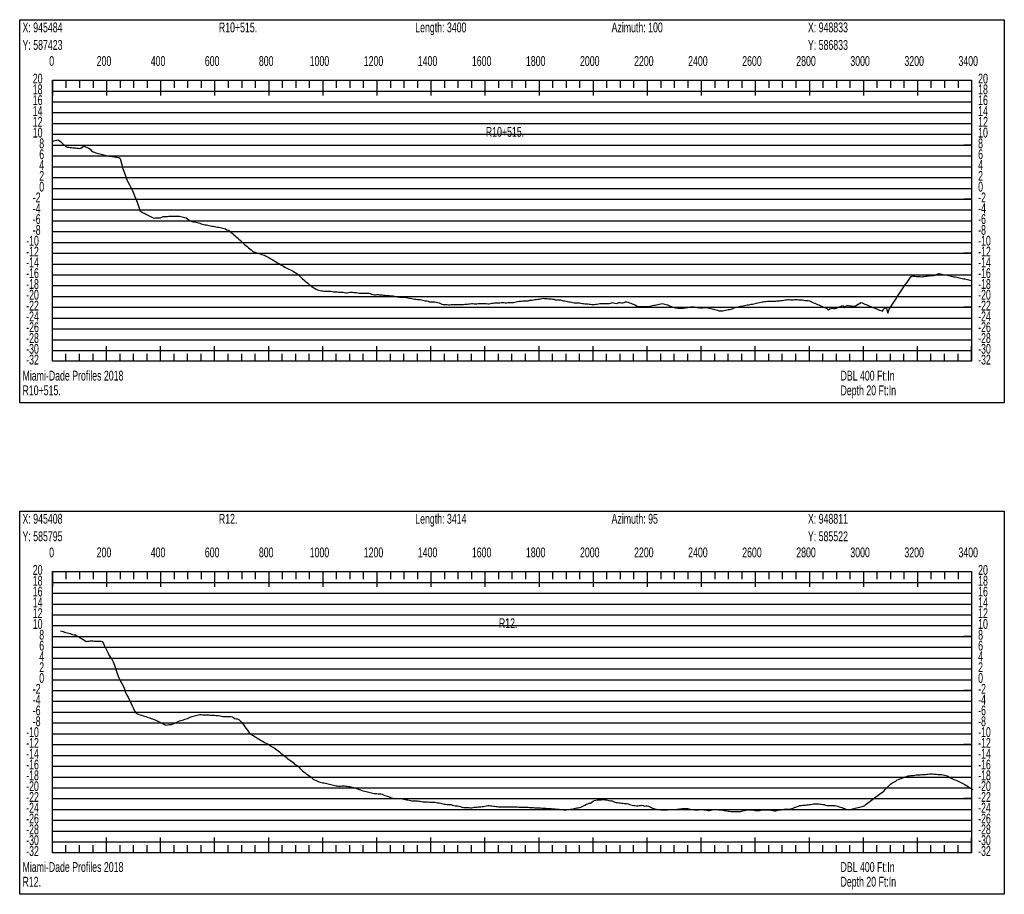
# Model space of a CAD drawing. Header units: feet. Extents: x 1 to 30, y -268 to -1.
# Tile 88 of 94: x 21 to 30, y -27 to -19. Entities that reach past the tile are written whole.
import ezdxf

# ---------------------------------------------------------------- set-up
doc = ezdxf.new("R2010")
doc.units = ezdxf.units.FT
doc.header["$MEASUREMENT"] = 0
doc.layers.add('LABELS', color=7, linetype='Continuous')
doc.layers.add('XSECTION', color=7, linetype='Continuous')

msp = doc.modelspace()

# ---------------------------------------------------------------- linework, layer by layer
at = {"layer": 'XSECTION', "color": 0, "linetype": 'Continuous'}
for points in [[(21.212, -19.18), (30.318, -19.18), (30.318, -22.725), (21.212, -22.725), (21.212, -19.18)], [(21.515, -19.74), (30.015, -19.74), (30.015, -22.34), (21.515, -22.34), (21.515, -19.74)], [(21.515, -19.74), (21.515, -19.881)], [(21.515, -19.74), (21.515, -19.881)], [(21.515, -19.74), (21.515, -19.81)], [(21.515, -19.74), (21.515, -19.81)], [(21.64, -19.74), (21.64, -19.81)], [(21.765, -19.74), (21.765, -19.81)], [(21.89, -19.74), (21.89, -19.81)], [(22.015, -19.74), (22.015, -19.881)], [(22.015, -19.74), (22.015, -19.81)], [(22.14, -19.74), (22.14, -19.81)], [(22.265, -19.74), (22.265, -19.81)], [(22.39, -19.74), (22.39, -19.81)], [(22.515, -19.74), (22.515, -19.881)], [(22.515, -19.74), (22.515, -19.81)], [(22.64, -19.74), (22.64, -19.81)], [(22.765, -19.74), (22.765, -19.81)], [(22.89, -19.74), (22.89, -19.81)], [(23.015, -19.74), (23.015, -19.881)], [(23.015, -19.74), (23.015, -19.81)], [(23.14, -19.74), (23.14, -19.81)], [(23.265, -19.74), (23.265, -19.81)], [(23.39, -19.74), (23.39, -19.81)], [(23.515, -19.74), (23.515, -19.881)], [(23.515, -19.74), (23.515, -19.81)], [(23.64, -19.74), (23.64, -19.81)], [(23.765, -19.74), (23.765, -19.81)], [(23.89, -19.74), (23.89, -19.81)], [(24.015, -19.74), (24.015, -19.881)], [(24.015, -19.74), (24.015, -19.81)], [(24.14, -19.74), (24.14, -19.81)], [(24.265, -19.74), (24.265, -19.81)], [(24.39, -19.74), (24.39, -19.81)], [(24.515, -19.74), (24.515, -19.881)], [(24.515, -19.74), (24.515, -19.81)], [(24.64, -19.74), (24.64, -19.81)], [(24.765, -19.74), (24.765, -19.81)], [(24.89, -19.74), (24.89, -19.81)], [(25.015, -19.74), (25.015, -19.881)], [(25.015, -19.74), (25.015, -19.81)], [(25.14, -19.74), (25.14, -19.81)], [(25.265, -19.74), (25.265, -19.81)], [(25.39, -19.74), (25.39, -19.81)], [(25.515, -19.74), (25.515, -19.881)], [(25.515, -19.74), (25.515, -19.81)], [(25.64, -19.74), (25.64, -19.81)], [(25.765, -19.74), (25.765, -19.81)], [(25.89, -19.74), (25.89, -19.81)], [(26.015, -19.74), (26.015, -19.881)], [(26.015, -19.74), (26.015, -19.81)], [(26.14, -19.74), (26.14, -19.81)], [(26.265, -19.74), (26.265, -19.81)], [(26.39, -19.74), (26.39, -19.81)], [(26.515, -19.74), (26.515, -19.881)], [(26.515, -19.74), (26.515, -19.81)], [(26.64, -19.74), (26.64, -19.81)], [(26.765, -19.74), (26.765, -19.81)], [(26.89, -19.74), (26.89, -19.81)], [(27.015, -19.74), (27.015, -19.881)], [(27.015, -19.74), (27.015, -19.81)], [(27.14, -19.74), (27.14, -19.81)], [(27.265, -19.74), (27.265, -19.81)], [(27.39, -19.74), (27.39, -19.81)], [(27.515, -19.74), (27.515, -19.881)], [(27.515, -19.74), (27.515, -19.81)], [(27.64, -19.74), (27.64, -19.81)], [(27.765, -19.74), (27.765, -19.81)], [(27.89, -19.74), (27.89, -19.81)], [(28.015, -19.74), (28.015, -19.881)], [(28.015, -19.74), (28.015, -19.81)], [(28.14, -19.74), (28.14, -19.81)], [(28.265, -19.74), (28.265, -19.81)], [(28.39, -19.74), (28.39, -19.81)], [(28.515, -19.74), (28.515, -19.881)], [(28.515, -19.74), (28.515, -19.81)], [(28.64, -19.74), (28.64, -19.81)], [(28.765, -19.74), (28.765, -19.81)], [(28.89, -19.74), (28.89, -19.81)], [(29.015, -19.74), (29.015, -19.881)], [(29.015, -19.74), (29.015, -19.81)], [(29.14, -19.74), (29.14, -19.81)], [(29.265, -19.74), (29.265, -19.81)], [(29.39, -19.74), (29.39, -19.81)], [(29.515, -19.74), (29.515, -19.881)], [(29.515, -19.74), (29.515, -19.81)], [(29.64, -19.74), (29.64, -19.81)], [(29.765, -19.74), (29.765, -19.81)], [(29.89, -19.74), (29.89, -19.81)], [(30.015, -19.74), (30.015, -19.881)], [(30.015, -19.74), (30.015, -19.81)], [(21.515, -20.34), (21.585, -20.34)], [(30.015, -20.34), (29.945, -20.34)], [(21.515, -20.84), (21.585, -20.84)], [(30.015, -20.84), (29.945, -20.84)], [(21.515, -21.34), (21.585, -21.34)], [(30.015, -21.34), (29.945, -21.34)], [(21.515, -21.84), (21.585, -21.84)], [(30.015, -21.84), (29.945, -21.84)], [(21.515, -22.34), (21.515, -22.199)], [(21.515, -22.34), (21.515, -22.199)], [(22.015, -22.34), (22.015, -22.199)], [(22.515, -22.34), (22.515, -22.199)], [(23.015, -22.34), (23.015, -22.199)], [(23.515, -22.34), (23.515, -22.199)], [(24.015, -22.34), (24.015, -22.199)], [(24.515, -22.34), (24.515, -22.199)], [(25.015, -22.34), (25.015, -22.199)], [(25.515, -22.34), (25.515, -22.199)], [(26.015, -22.34), (26.015, -22.199)], [(26.515, -22.34), (26.515, -22.199)], [(27.015, -22.34), (27.015, -22.199)], [(27.515, -22.34), (27.515, -22.199)], [(28.015, -22.34), (28.015, -22.199)], [(28.515, -22.34), (28.515, -22.199)], [(29.015, -22.34), (29.015, -22.199)], [(29.515, -22.34), (29.515, -22.199)], [(30.015, -22.34), (30.015, -22.199)], [(21.515, -22.34), (21.515, -22.27)], [(21.515, -22.34), (21.515, -22.27)], [(21.64, -22.34), (21.64, -22.27)], [(21.765, -22.34), (21.765, -22.27)], [(21.89, -22.34), (21.89, -22.27)], [(22.015, -22.34), (22.015, -22.27)], [(22.14, -22.34), (22.14, -22.27)], [(22.265, -22.34), (22.265, -22.27)], [(22.39, -22.34), (22.39, -22.27)], [(22.515, -22.34), (22.515, -22.27)], [(22.64, -22.34), (22.64, -22.27)], [(22.765, -22.34), (22.765, -22.27)], [(22.89, -22.34), (22.89, -22.27)], [(23.015, -22.34), (23.015, -22.27)], [(23.14, -22.34), (23.14, -22.27)], [(23.265, -22.34), (23.265, -22.27)], [(23.39, -22.34), (23.39, -22.27)], [(23.515, -22.34), (23.515, -22.27)], [(23.64, -22.34), (23.64, -22.27)], [(23.765, -22.34), (23.765, -22.27)], [(23.89, -22.34), (23.89, -22.27)], [(24.015, -22.34), (24.015, -22.27)], [(24.14, -22.34), (24.14, -22.27)], [(24.265, -22.34), (24.265, -22.27)], [(24.39, -22.34), (24.39, -22.27)], [(24.515, -22.34), (24.515, -22.27)], [(24.64, -22.34), (24.64, -22.27)], [(24.765, -22.34), (24.765, -22.27)], [(24.89, -22.34), (24.89, -22.27)], [(25.015, -22.34), (25.015, -22.27)], [(25.14, -22.34), (25.14, -22.27)], [(25.265, -22.34), (25.265, -22.27)], [(25.39, -22.34), (25.39, -22.27)], [(25.515, -22.34), (25.515, -22.27)], [(25.64, -22.34), (25.64, -22.27)], [(25.765, -22.34), (25.765, -22.27)], [(25.89, -22.34), (25.89, -22.27)], [(26.015, -22.34), (26.015, -22.27)], [(26.14, -22.34), (26.14, -22.27)], [(26.265, -22.34), (26.265, -22.27)], [(26.39, -22.34), (26.39, -22.27)], [(26.515, -22.34), (26.515, -22.27)], [(26.64, -22.34), (26.64, -22.27)], [(26.765, -22.34), (26.765, -22.27)], [(26.89, -22.34), (26.89, -22.27)], [(27.015, -22.34), (27.015, -22.27)], [(27.14, -22.34), (27.14, -22.27)], [(27.265, -22.34), (27.265, -22.27)], [(27.39, -22.34), (27.39, -22.27)], [(27.515, -22.34), (27.515, -22.27)], [(27.64, -22.34), (27.64, -22.27)], [(27.765, -22.34), (27.765, -22.27)], [(27.89, -22.34), (27.89, -22.27)], [(28.015, -22.34), (28.015, -22.27)], [(28.14, -22.34), (28.14, -22.27)], [(28.265, -22.34), (28.265, -22.27)], [(28.39, -22.34), (28.39, -22.27)], [(28.515, -22.34), (28.515, -22.27)], [(28.64, -22.34), (28.64, -22.27)], [(28.765, -22.34), (28.765, -22.27)], [(28.89, -22.34), (28.89, -22.27)], [(29.015, -22.34), (29.015, -22.27)], [(29.14, -22.34), (29.14, -22.27)], [(29.265, -22.34), (29.265, -22.27)], [(29.39, -22.34), (29.39, -22.27)], [(29.515, -22.34), (29.515, -22.27)], [(29.64, -22.34), (29.64, -22.27)], [(29.765, -22.34), (29.765, -22.27)], [(29.89, -22.34), (29.89, -22.27)], [(30.015, -22.34), (30.015, -22.27)], [(21.212, -23.725), (30.318, -23.725), (30.318, -27.27), (21.212, -27.27), (21.212, -23.725)], [(21.515, -24.285), (30.015, -24.285), (30.015, -26.885), (21.515, -26.885), (21.515, -24.285)], [(21.515, -24.285), (21.515, -24.426)], [(21.515, -24.285), (21.515, -24.426)], [(21.515, -24.285), (21.515, -24.355)], [(21.515, -24.285), (21.515, -24.355)], [(21.64, -24.285), (21.64, -24.355)], [(21.765, -24.285), (21.765, -24.355)], [(21.89, -24.285), (21.89, -24.355)], [(22.015, -24.285), (22.015, -24.426)], [(22.015, -24.285), (22.015, -24.355)], [(22.14, -24.285), (22.14, -24.355)], [(22.265, -24.285), (22.265, -24.355)], [(22.39, -24.285), (22.39, -24.355)], [(22.515, -24.285), (22.515, -24.426)], [(22.515, -24.285), (22.515, -24.355)], [(22.64, -24.285), (22.64, -24.355)], [(22.765, -24.285), (22.765, -24.355)], [(22.89, -24.285), (22.89, -24.355)], [(23.015, -24.285), (23.015, -24.426)], [(23.015, -24.285), (23.015, -24.355)], [(23.14, -24.285), (23.14, -24.355)], [(23.265, -24.285), (23.265, -24.355)], [(23.39, -24.285), (23.39, -24.355)], [(23.515, -24.285), (23.515, -24.426)], [(23.515, -24.285), (23.515, -24.355)], [(23.64, -24.285), (23.64, -24.355)], [(23.765, -24.285), (23.765, -24.355)], [(23.89, -24.285), (23.89, -24.355)], [(24.015, -24.285), (24.015, -24.426)], [(24.015, -24.285), (24.015, -24.355)], [(24.14, -24.285), (24.14, -24.355)], [(24.265, -24.285), (24.265, -24.355)], [(24.39, -24.285), (24.39, -24.355)], [(24.515, -24.285), (24.515, -24.426)], [(24.515, -24.285), (24.515, -24.355)], [(24.64, -24.285), (24.64, -24.355)], [(24.765, -24.285), (24.765, -24.355)], [(24.89, -24.285), (24.89, -24.355)], [(25.015, -24.285), (25.015, -24.426)], [(25.015, -24.285), (25.015, -24.355)], [(25.14, -24.285), (25.14, -24.355)], [(25.265, -24.285), (25.265, -24.355)], [(25.39, -24.285), (25.39, -24.355)], [(25.515, -24.285), (25.515, -24.426)], [(25.515, -24.285), (25.515, -24.355)], [(25.64, -24.285), (25.64, -24.355)], [(25.765, -24.285), (25.765, -24.355)], [(25.89, -24.285), (25.89, -24.355)], [(26.015, -24.285), (26.015, -24.426)], [(26.015, -24.285), (26.015, -24.355)], [(26.14, -24.285), (26.14, -24.355)], [(26.265, -24.285), (26.265, -24.355)], [(26.39, -24.285), (26.39, -24.355)], [(26.515, -24.285), (26.515, -24.426)], [(26.515, -24.285), (26.515, -24.355)], [(26.64, -24.285), (26.64, -24.355)], [(26.765, -24.285), (26.765, -24.355)], [(26.89, -24.285), (26.89, -24.355)], [(27.015, -24.285), (27.015, -24.426)], [(27.015, -24.285), (27.015, -24.355)], [(27.14, -24.285), (27.14, -24.355)], [(27.265, -24.285), (27.265, -24.355)], [(27.39, -24.285), (27.39, -24.355)], [(27.515, -24.285), (27.515, -24.426)], [(27.515, -24.285), (27.515, -24.355)], [(27.64, -24.285), (27.64, -24.355)], [(27.765, -24.285), (27.765, -24.355)], [(27.89, -24.285), (27.89, -24.355)], [(28.015, -24.285), (28.015, -24.426)], [(28.015, -24.285), (28.015, -24.355)], [(28.14, -24.285), (28.14, -24.355)], [(28.265, -24.285), (28.265, -24.355)], [(28.39, -24.285), (28.39, -24.355)], [(28.515, -24.285), (28.515, -24.426)], [(28.515, -24.285), (28.515, -24.355)], [(28.64, -24.285), (28.64, -24.355)], [(28.765, -24.285), (28.765, -24.355)], [(28.89, -24.285), (28.89, -24.355)], [(29.015, -24.285), (29.015, -24.426)], [(29.015, -24.285), (29.015, -24.355)], [(29.14, -24.285), (29.14, -24.355)], [(29.265, -24.285), (29.265, -24.355)], [(29.39, -24.285), (29.39, -24.355)], [(29.515, -24.285), (29.515, -24.426)], [(29.515, -24.285), (29.515, -24.355)], [(29.64, -24.285), (29.64, -24.355)], [(29.765, -24.285), (29.765, -24.355)], [(29.89, -24.285), (29.89, -24.355)], [(30.015, -24.285), (30.015, -24.426)], [(30.015, -24.285), (30.015, -24.355)], [(21.515, -24.885), (21.585, -24.885)], [(30.015, -24.885), (29.945, -24.885)], [(21.515, -25.385), (21.585, -25.385)], [(30.015, -25.385), (29.945, -25.385)], [(21.515, -25.885), (21.585, -25.885)], [(30.015, -25.885), (29.945, -25.885)], [(21.515, -26.385), (21.585, -26.385)], [(30.015, -26.385), (29.945, -26.385)], [(21.515, -26.885), (21.515, -26.744)], [(21.515, -26.885), (21.515, -26.744)], [(22.015, -26.885), (22.015, -26.744)], [(22.515, -26.885), (22.515, -26.744)], [(23.015, -26.885), (23.015, -26.744)], [(23.515, -26.885), (23.515, -26.744)], [(24.015, -26.885), (24.015, -26.744)], [(24.515, -26.885), (24.515, -26.744)], [(25.015, -26.885), (25.015, -26.744)], [(25.515, -26.885), (25.515, -26.744)], [(26.015, -26.885), (26.015, -26.744)], [(26.515, -26.885), (26.515, -26.744)], [(27.015, -26.885), (27.015, -26.744)], [(27.515, -26.885), (27.515, -26.744)], [(28.015, -26.885), (28.015, -26.744)], [(28.515, -26.885), (28.515, -26.744)], [(29.015, -26.885), (29.015, -26.744)], [(29.515, -26.885), (29.515, -26.744)], [(30.015, -26.885), (30.015, -26.744)], [(21.515, -26.885), (21.515, -26.815)], [(21.515, -26.885), (21.515, -26.815)], [(21.64, -26.885), (21.64, -26.815)], [(21.765, -26.885), (21.765, -26.815)], [(21.89, -26.885), (21.89, -26.815)], [(22.015, -26.885), (22.015, -26.815)], [(22.14, -26.885), (22.14, -26.815)], [(22.265, -26.885), (22.265, -26.815)], [(22.39, -26.885), (22.39, -26.815)], [(22.515, -26.885), (22.515, -26.815)], [(22.64, -26.885), (22.64, -26.815)], [(22.765, -26.885), (22.765, -26.815)], [(22.89, -26.885), (22.89, -26.815)], [(23.015, -26.885), (23.015, -26.815)], [(23.14, -26.885), (23.14, -26.815)], [(23.265, -26.885), (23.265, -26.815)], [(23.39, -26.885), (23.39, -26.815)], [(23.515, -26.885), (23.515, -26.815)], [(23.64, -26.885), (23.64, -26.815)], [(23.765, -26.885), (23.765, -26.815)], [(23.89, -26.885), (23.89, -26.815)], [(24.015, -26.885), (24.015, -26.815)], [(24.14, -26.885), (24.14, -26.815)], [(24.265, -26.885), (24.265, -26.815)], [(24.39, -26.885), (24.39, -26.815)], [(24.515, -26.885), (24.515, -26.815)], [(24.64, -26.885), (24.64, -26.815)], [(24.765, -26.885), (24.765, -26.815)], [(24.89, -26.885), (24.89, -26.815)], [(25.015, -26.885), (25.015, -26.815)], [(25.14, -26.885), (25.14, -26.815)], [(25.265, -26.885), (25.265, -26.815)], [(25.39, -26.885), (25.39, -26.815)], [(25.515, -26.885), (25.515, -26.815)], [(25.64, -26.885), (25.64, -26.815)], [(25.765, -26.885), (25.765, -26.815)], [(25.89, -26.885), (25.89, -26.815)], [(26.015, -26.885), (26.015, -26.815)], [(26.14, -26.885), (26.14, -26.815)], [(26.265, -26.885), (26.265, -26.815)], [(26.39, -26.885), (26.39, -26.815)], [(26.515, -26.885), (26.515, -26.815)], [(26.64, -26.885), (26.64, -26.815)], [(26.765, -26.885), (26.765, -26.815)], [(26.89, -26.885), (26.89, -26.815)], [(27.015, -26.885), (27.015, -26.815)], [(27.14, -26.885), (27.14, -26.815)], [(27.265, -26.885), (27.265, -26.815)], [(27.39, -26.885), (27.39, -26.815)], [(27.515, -26.885), (27.515, -26.815)], [(27.64, -26.885), (27.64, -26.815)], [(27.765, -26.885), (27.765, -26.815)], [(27.89, -26.885), (27.89, -26.815)], [(28.015, -26.885), (28.015, -26.815)], [(28.14, -26.885), (28.14, -26.815)], [(28.265, -26.885), (28.265, -26.815)], [(28.39, -26.885), (28.39, -26.815)], [(28.515, -26.885), (28.515, -26.815)], [(28.64, -26.885), (28.64, -26.815)], [(28.765, -26.885), (28.765, -26.815)], [(28.89, -26.885), (28.89, -26.815)], [(29.015, -26.885), (29.015, -26.815)], [(29.14, -26.885), (29.14, -26.815)], [(29.265, -26.885), (29.265, -26.815)], [(29.39, -26.885), (29.39, -26.815)], [(29.515, -26.885), (29.515, -26.815)], [(29.64, -26.885), (29.64, -26.815)], [(29.765, -26.885), (29.765, -26.815)], [(29.89, -26.885), (29.89, -26.815)], [(30.015, -26.885), (30.015, -26.815)]]:
    msp.add_lwpolyline(points, dxfattribs=at)
at = {"layer": 'XSECTION', "color": 0}
for points in [[(21.515, -19.84), (30.015, -19.84)], [(21.515, -19.94), (30.015, -19.94)], [(21.515, -20.04), (30.015, -20.04)], [(21.515, -20.14), (30.015, -20.14)], [(21.515, -20.24), (30.015, -20.24)], [(21.515, -20.34), (30.015, -20.34)], [(21.515, -20.44), (30.015, -20.44)], [(21.515, -20.54), (30.015, -20.54)], [(21.515, -20.64), (30.015, -20.64)], [(21.515, -20.74), (30.015, -20.74)], [(21.515, -20.84), (30.015, -20.84)], [(21.515, -20.94), (30.015, -20.94)], [(21.515, -21.04), (30.015, -21.04)], [(21.515, -21.14), (30.015, -21.14)], [(21.515, -21.24), (30.015, -21.24)], [(21.515, -21.34), (30.015, -21.34)], [(21.515, -21.44), (30.015, -21.44)], [(21.515, -21.54), (30.015, -21.54)], [(21.515, -21.64), (30.015, -21.64)], [(21.515, -21.74), (30.015, -21.74)], [(21.515, -21.84), (30.015, -21.84)], [(21.515, -21.94), (30.015, -21.94)], [(21.515, -22.04), (30.015, -22.04)], [(21.515, -22.14), (30.015, -22.14)], [(21.515, -22.24), (30.015, -22.24)], [(21.515, -24.385), (30.015, -24.385)], [(21.515, -24.485), (30.015, -24.485)], [(21.515, -24.585), (30.015, -24.585)], [(21.515, -24.685), (30.015, -24.685)], [(21.515, -24.785), (30.015, -24.785)], [(21.515, -24.885), (30.015, -24.885)], [(21.515, -24.985), (30.015, -24.985)], [(21.515, -25.085), (30.015, -25.085)], [(21.515, -25.185), (30.015, -25.185)], [(21.515, -25.285), (30.015, -25.285)], [(21.515, -25.385), (30.015, -25.385)], [(21.515, -25.485), (30.015, -25.485)], [(21.515, -25.585), (30.015, -25.585)], [(21.515, -25.685), (30.015, -25.685)], [(21.515, -25.785), (30.015, -25.785)], [(21.515, -25.885), (30.015, -25.885)], [(21.515, -25.985), (30.015, -25.985)], [(21.515, -26.085), (30.015, -26.085)], [(21.515, -26.185), (30.015, -26.185)], [(21.515, -26.285), (30.015, -26.285)], [(21.515, -26.385), (30.015, -26.385)], [(21.515, -26.485), (30.015, -26.485)], [(21.515, -26.585), (30.015, -26.585)], [(21.515, -26.685), (30.015, -26.685)], [(21.515, -26.785), (30.015, -26.785)]]:
    msp.add_lwpolyline(points, dxfattribs=at)
at = {"layer": 'XSECTION', "color": 5, "linetype": 'Continuous'}
for points in [[(21.515, -20.306), (21.5275, -20.302), (21.54, -20.2985), (21.5525, -20.295), (21.565, -20.291), (21.5775, -20.296), (21.59, -20.3075), (21.6025, -20.319), (21.615, -20.3305), (21.6275, -20.3415), (21.64, -20.353), (21.6525, -20.3585), (21.665, -20.36), (21.6775, -20.3615), (21.69, -20.3625), (21.7025, -20.364), (21.715, -20.365), (21.7275, -20.3665), (21.74, -20.3675), (21.7525, -20.369), (21.765, -20.37), (21.7775, -20.3685), (21.79, -20.3585), (21.8025, -20.349), (21.815, -20.3535), (21.8275, -20.358), (21.84, -20.3625), (21.8525, -20.367), (21.865, -20.379), (21.8775, -20.3935), (21.89, -20.4015), (21.9025, -20.406), (21.915, -20.4105), (21.9275, -20.415), (21.94, -20.419), (21.9525, -20.4215), (21.965, -20.4235), (21.9775, -20.4255), (21.99, -20.429), (22.0025, -20.433), (22.015, -20.4365), (22.0275, -20.44), (22.04, -20.4425), (22.0525, -20.443), (22.065, -20.444), (22.0775, -20.446), (22.09, -20.448), (22.1025, -20.4505), (22.115, -20.453), (22.1275, -20.4555), (22.14, -20.4625), (22.1525, -20.509), (22.165, -20.555), (22.1775, -20.5895), (22.19, -20.6255), (22.2025, -20.6605), (22.215, -20.687), (22.2275, -20.709), (22.24, -20.731), (22.2525, -20.754), (22.265, -20.784), (22.2775, -20.8145), (22.29, -20.8445), (22.3025, -20.8775), (22.315, -20.9145), (22.3275, -20.952), (22.34, -20.9585), (22.3525, -20.965), (22.365, -20.971), (22.3775, -20.9775), (22.39, -20.984), (22.4025, -20.9905), (22.415, -20.997), (22.4275, -21.003), (22.44, -21.0095), (22.4525, -21.015), (22.465, -21.0135), (22.4775, -21.012), (22.49, -21.0115), (22.5025, -21.0115), (22.515, -21.0115), (22.5275, -21.0065), (22.54, -21.0005), (22.5525, -21), (22.565, -20.9995), (22.5775, -20.999), (22.59, -20.9985), (22.6025, -20.9985), (22.615, -20.998), (22.6275, -20.9975), (22.64, -20.997), (22.6525, -20.9965), (22.665, -20.996), (22.6775, -20.996), (22.69, -20.9985), (22.7025, -21.0015), (22.715, -21.004), (22.7275, -21.0065), (22.74, -21.009), (22.7525, -21.0135), (22.765, -21.023), (22.7775, -21.032), (22.79, -21.0415), (22.8025, -21.0465), (22.815, -21.049), (22.8275, -21.051), (22.84, -21.0535), (22.8525, -21.0555), (22.865, -21.058), (22.8775, -21.061), (22.89, -21.067), (22.9025, -21.0715), (22.915, -21.074), (22.9275, -21.0765), (22.94, -21.0785), (22.9525, -21.081), (22.965, -21.0835), (22.9775, -21.086), (22.99, -21.0885), (23.0025, -21.091), (23.015, -21.0935), (23.0275, -21.0955), (23.04, -21.098), (23.0525, -21.1005), (23.065, -21.103), (23.0775, -21.1055), (23.09, -21.109), (23.1025, -21.112), (23.115, -21.116), (23.1275, -21.1235), (23.14, -21.128), (23.1525, -21.1345), (23.165, -21.145), (23.1775, -21.156), (23.19, -21.167), (23.2025, -21.1775), (23.215, -21.1885), (23.2275, -21.199), (23.24, -21.21), (23.2525, -21.2205), (23.265, -21.234), (23.2775, -21.247), (23.29, -21.258), (23.3025, -21.2685), (23.315, -21.279), (23.3275, -21.29), (23.34, -21.3), (23.3525, -21.3095), (23.365, -21.32), (23.3775, -21.3265), (23.39, -21.3305), (23.4025, -21.335), (23.415, -21.339), (23.4275, -21.343), (23.44, -21.347), (23.4525, -21.351), (23.465, -21.355), (23.4775, -21.359), (23.49, -21.366), (23.5025, -21.3735), (23.515, -21.3805), (23.5275, -21.388), (23.54, -21.395), (23.5525, -21.4025), (23.565, -21.41), (23.5775, -21.417), (23.59, -21.4245), (23.6025, -21.4315), (23.615, -21.439), (23.6275, -21.446), (23.64, -21.4535), (23.6525, -21.4605), (23.665, -21.468), (23.6775, -21.475), (23.69, -21.4825), (23.7025, -21.488), (23.715, -21.4935), (23.7275, -21.499), (23.74, -21.505), (23.7525, -21.514), (23.765, -21.523), (23.7775, -21.53), (23.79, -21.5405), (23.8025, -21.552), (23.815, -21.5635), (23.8275, -21.577), (23.84, -21.5875), (23.8525, -21.5975), (23.865, -21.6075), (23.8775, -21.618), (23.89, -21.628), (23.9025, -21.638), (23.915, -21.6485), (23.9275, -21.657), (23.94, -21.6635), (23.9525, -21.673), (23.965, -21.68), (23.9775, -21.6825), (23.99, -21.685), (24.0025, -21.687), (24.015, -21.6895), (24.0275, -21.69), (24.04, -21.69), (24.0525, -21.69), (24.065, -21.691), (24.0775, -21.6915), (24.09, -21.6925), (24.1025, -21.6945), (24.115, -21.6965), (24.1275, -21.697), (24.14, -21.6975), (24.1525, -21.6985), (24.165, -21.699), (24.1775, -21.7), (24.19, -21.7), (24.2025, -21.7005), (24.215, -21.7025), (24.2275, -21.7055), (24.24, -21.7055), (24.2525, -21.7035), (24.265, -21.7005), (24.2775, -21.7005), (24.29, -21.7015), (24.3025, -21.7025), (24.315, -21.7035), (24.3275, -21.7045), (24.34, -21.706), (24.3525, -21.709), (24.365, -21.711), (24.3775, -21.711), (24.39, -21.711), (24.4025, -21.711), (24.415, -21.711), (24.4275, -21.711), (24.44, -21.711), (24.4525, -21.7125), (24.465, -21.719), (24.4775, -21.722), (24.49, -21.7235), (24.5025, -21.725), (24.515, -21.7225), (24.5275, -21.722), (24.54, -21.7255), (24.5525, -21.7255), (24.565, -21.7265), (24.5775, -21.728), (24.59, -21.7295), (24.6025, -21.73), (24.615, -21.73), (24.6275, -21.73), (24.64, -21.7335), (24.6525, -21.735), (24.665, -21.7355), (24.6775, -21.738), (24.69, -21.74), (24.7025, -21.7425), (24.715, -21.7445), (24.7275, -21.7465), (24.74, -21.748), (24.7525, -21.7495), (24.765, -21.748), (24.7775, -21.746), (24.79, -21.7495), (24.8025, -21.752), (24.815, -21.7545), (24.8275, -21.757), (24.84, -21.759), (24.8525, -21.7615), (24.865, -21.764), (24.8775, -21.766), (24.89, -21.767), (24.9025, -21.7685), (24.915, -21.7695), (24.9275, -21.7715), (24.94, -21.774), (24.9525, -21.777), (24.965, -21.78), (24.9775, -21.7805), (24.99, -21.7845), (25.0025, -21.79), (25.015, -21.79), (25.0275, -21.79), (25.04, -21.79), (25.0525, -21.79), (25.065, -21.7925), (25.0775, -21.7955), (25.09, -21.799), (25.1025, -21.8045), (25.115, -21.8105), (25.1275, -21.814), (25.14, -21.815), (25.1525, -21.815), (25.165, -21.815), (25.1775, -21.818), (25.19, -21.819), (25.2025, -21.8155), (25.215, -21.815), (25.2275, -21.815), (25.24, -21.815), (25.2525, -21.815), (25.265, -21.815), (25.2775, -21.815), (25.29, -21.815), (25.3025, -21.815), (25.315, -21.814), (25.3275, -21.8125), (25.34, -21.8115), (25.3525, -21.8105), (25.365, -21.809), (25.3775, -21.8075), (25.39, -21.8055), (25.4025, -21.806), (25.415, -21.808), (25.4275, -21.8095), (25.44, -21.8075), (25.4525, -21.805), (25.465, -21.805), (25.4775, -21.805), (25.49, -21.805), (25.5025, -21.805), (25.515, -21.805), (25.5275, -21.806), (25.54, -21.809), (25.5525, -21.808), (25.565, -21.806), (25.5775, -21.8035), (25.59, -21.801), (25.6025, -21.8), (25.615, -21.8), (25.6275, -21.8), (25.64, -21.7995), (25.6525, -21.7985), (25.665, -21.797), (25.6775, -21.796), (25.69, -21.7945), (25.7025, -21.7975), (25.715, -21.7985), (25.7275, -21.7955), (25.74, -21.7945), (25.7525, -21.7945), (25.765, -21.7945), (25.7775, -21.7945), (25.79, -21.793), (25.8025, -21.79), (25.815, -21.7865), (25.8275, -21.7845), (25.84, -21.7835), (25.8525, -21.783), (25.865, -21.782), (25.8775, -21.781), (25.89, -21.78), (25.9025, -21.78), (25.915, -21.779), (25.9275, -21.7755), (25.94, -21.775), (25.9525, -21.774), (25.965, -21.772), (25.9775, -21.7695), (25.99, -21.7675), (26.0025, -21.765), (26.015, -21.765), (26.0275, -21.763), (26.04, -21.7595), (26.0525, -21.756), (26.065, -21.758), (26.0775, -21.76), (26.09, -21.76), (26.1025, -21.761), (26.115, -21.762), (26.1275, -21.7635), (26.14, -21.7645), (26.1525, -21.7665), (26.165, -21.77), (26.1775, -21.77), (26.19, -21.77), (26.2025, -21.77), (26.215, -21.771), (26.2275, -21.776), (26.24, -21.78), (26.2525, -21.78), (26.265, -21.783), (26.2775, -21.786), (26.29, -21.7885), (26.3025, -21.791), (26.315, -21.7935), (26.3275, -21.796), (26.34, -21.799), (26.3525, -21.8), (26.365, -21.8), (26.3775, -21.8), (26.39, -21.8005), (26.4025, -21.8025), (26.415, -21.8045), (26.4275, -21.806), (26.44, -21.807), (26.4525, -21.808), (26.465, -21.8095), (26.4775, -21.8105), (26.49, -21.8125), (26.5025, -21.8145), (26.515, -21.8145), (26.5275, -21.813), (26.54, -21.812), (26.5525, -21.811), (26.565, -21.8085), (26.5775, -21.8055), (26.59, -21.8055), (26.6025, -21.8055), (26.615, -21.8055), (26.6275, -21.8055), (26.64, -21.8055), (26.6525, -21.8055), (26.665, -21.8055), (26.6775, -21.803), (26.69, -21.7965), (26.7025, -21.7985), (26.715, -21.8015), (26.7275, -21.8045), (26.74, -21.802), (26.7525, -21.7965), (26.765, -21.7965), (26.7775, -21.7995), (26.79, -21.7995), (26.8025, -21.795), (26.815, -21.79), (26.8275, -21.789), (26.84, -21.794), (26.8525, -21.799), (26.865, -21.8035), (26.8775, -21.807), (26.89, -21.811), (26.9025, -21.818), (26.915, -21.8275), (26.9275, -21.831), (26.94, -21.833), (26.9525, -21.8335), (26.965, -21.8335), (26.9775, -21.8335), (26.99, -21.834), (27.0025, -21.834), (27.015, -21.834), (27.0275, -21.832), (27.04, -21.8295), (27.0525, -21.827), (27.065, -21.8245), (27.0775, -21.822), (27.09, -21.8195), (27.1025, -21.817), (27.115, -21.8145), (27.1275, -21.8115), (27.14, -21.809), (27.1525, -21.8065), (27.165, -21.8075), (27.1775, -21.811), (27.19, -21.814), (27.2025, -21.8175), (27.215, -21.823), (27.2275, -21.8295), (27.24, -21.834), (27.2525, -21.838), (27.265, -21.842), (27.2775, -21.8445), (27.29, -21.8465), (27.3025, -21.8475), (27.315, -21.8475), (27.3275, -21.8475), (27.34, -21.8475), (27.3525, -21.847), (27.365, -21.845), (27.3775, -21.843), (27.39, -21.841), (27.4025, -21.8385), (27.415, -21.8365), (27.4275, -21.8365), (27.44, -21.8365), (27.4525, -21.837), (27.465, -21.8405), (27.4775, -21.841), (27.49, -21.842), (27.5025, -21.846), (27.515, -21.8455), (27.5275, -21.8455), (27.54, -21.8435), (27.5525, -21.8415), (27.565, -21.842), (27.5775, -21.8445), (27.59, -21.847), (27.6025, -21.85), (27.615, -21.853), (27.6275, -21.8565), (27.64, -21.8595), (27.6525, -21.8625), (27.665, -21.8655), (27.6775, -21.8725), (27.69, -21.874), (27.7025, -21.874), (27.715, -21.873), (27.7275, -21.8705), (27.74, -21.868), (27.7525, -21.8645), (27.765, -21.8615), (27.7775, -21.8595), (27.79, -21.8575), (27.8025, -21.853), (27.815, -21.848), (27.8275, -21.8435), (27.84, -21.8395), (27.8525, -21.836), (27.865, -21.833), (27.8775, -21.8305), (27.89, -21.8295), (27.9025, -21.827), (27.915, -21.824), (27.9275, -21.8215), (27.94, -21.819), (27.9525, -21.8165), (27.965, -21.8135), (27.9775, -21.8115), (27.99, -21.81), (28.0025, -21.808), (28.015, -21.8065), (28.0275, -21.803), (28.04, -21.7995), (28.0525, -21.796), (28.065, -21.7925), (28.0775, -21.791), (28.09, -21.7895), (28.1025, -21.788), (28.115, -21.7865), (28.1275, -21.7845), (28.14, -21.783), (28.1525, -21.783), (28.165, -21.783), (28.1775, -21.7825), (28.19, -21.7825), (28.2025, -21.7825), (28.215, -21.782), (28.2275, -21.7805), (28.24, -21.779), (28.2525, -21.7775), (28.265, -21.776), (28.2775, -21.774), (28.29, -21.772), (28.3025, -21.77), (28.315, -21.768), (28.3275, -21.7695), (28.34, -21.771), (28.3525, -21.7725), (28.365, -21.771), (28.3775, -21.7685), (28.39, -21.769), (28.4025, -21.7695), (28.415, -21.7705), (28.4275, -21.771), (28.44, -21.7715), (28.4525, -21.7725), (28.465, -21.774), (28.4775, -21.7775), (28.49, -21.7775), (28.5025, -21.7775), (28.515, -21.7815), (28.5275, -21.7865), (28.54, -21.792), (28.5525, -21.7975), (28.565, -21.8025), (28.5775, -21.808), (28.59, -21.8135), (28.6025, -21.819), (28.615, -21.824), (28.6275, -21.8295), (28.64, -21.835), (28.6525, -21.84), (28.665, -21.8455), (28.6775, -21.8525), (28.69, -21.8625), (28.7025, -21.856), (28.715, -21.8525), (28.7275, -21.849), (28.74, -21.8505), (28.7525, -21.8525), (28.765, -21.8475), (28.7775, -21.8425), (28.79, -21.8375), (28.8025, -21.8325), (28.815, -21.8275), (28.8275, -21.8235), (28.84, -21.8465), (28.8525, -21.8295), (28.865, -21.8245), (28.8775, -21.823), (28.89, -21.8265), (28.9025, -21.827), (28.915, -21.83), (28.9275, -21.831), (28.94, -21.8285), (28.9525, -21.82), (28.965, -21.8115), (28.9775, -21.804), (28.99, -21.7965), (29.0025, -21.8005), (29.015, -21.8055), (29.0275, -21.8105), (29.04, -21.8155), (29.0525, -21.8205), (29.065, -21.826), (29.0775, -21.831), (29.09, -21.836), (29.1025, -21.841), (29.115, -21.846), (29.1275, -21.851), (29.14, -21.856), (29.1525, -21.861), (29.165, -21.866), (29.1775, -21.871), (29.19, -21.876), (29.2025, -21.8545), (29.215, -21.842), (29.2275, -21.85), (29.24, -21.8935), (29.2525, -21.857), (29.265, -21.8385), (29.2775, -21.8195), (29.29, -21.801), (29.3025, -21.7825), (29.315, -21.764), (29.3275, -21.745), (29.34, -21.7265), (29.3525, -21.708), (29.365, -21.6895), (29.3775, -21.6705), (29.39, -21.652), (29.4025, -21.6335), (29.415, -21.615), (29.4275, -21.596), (29.44, -21.5775), (29.4525, -21.559), (29.465, -21.5485), (29.4775, -21.5525), (29.49, -21.553), (29.5025, -21.554), (29.515, -21.5545), (29.5275, -21.5555), (29.54, -21.5565), (29.5525, -21.557), (29.565, -21.556), (29.5775, -21.554), (29.59, -21.552), (29.6025, -21.551), (29.615, -21.5495), (29.6275, -21.5485), (29.64, -21.5475), (29.6525, -21.546), (29.665, -21.545), (29.6775, -21.5435), (29.69, -21.537), (29.7025, -21.5305), (29.715, -21.5285), (29.7275, -21.531), (29.74, -21.5335), (29.7525, -21.5365), (29.765, -21.539), (29.7775, -21.5415), (29.79, -21.544), (29.8025, -21.547), (29.815, -21.5495), (29.8275, -21.552), (29.84, -21.5545), (29.8525, -21.5575), (29.865, -21.56), (29.8775, -21.5625), (29.89, -21.565), (29.9025, -21.568), (29.915, -21.5705), (29.9275, -21.573), (29.94, -21.5755), (29.9525, -21.5785), (29.965, -21.581), (29.9775, -21.5835), (29.99, -21.5865), (30.0025, -21.589), (30.015, -21.5915), (30.015, -21.5915)], [(21.59, -24.833), (21.6025, -24.837), (21.615, -24.8405), (21.6275, -24.8445), (21.64, -24.848), (21.6525, -24.8515), (21.665, -24.8555), (21.6775, -24.859), (21.69, -24.8625), (21.7025, -24.8665), (21.715, -24.8685), (21.7275, -24.87), (21.74, -24.878), (21.7525, -24.8855), (21.765, -24.8925), (21.7775, -24.9), (21.79, -24.9075), (21.8025, -24.915), (21.815, -24.923), (21.8275, -24.9315), (21.84, -24.93), (21.8525, -24.928), (21.865, -24.926), (21.8775, -24.9255), (21.89, -24.926), (21.9025, -24.927), (21.915, -24.927), (21.9275, -24.9275), (21.94, -24.928), (21.9525, -24.9285), (21.965, -24.93), (21.9775, -24.9325), (21.99, -24.958), (22.0025, -24.9835), (22.015, -25.009), (22.0275, -25.0345), (22.04, -25.06), (22.0525, -25.081), (22.065, -25.096), (22.0775, -25.12), (22.09, -25.149), (22.1025, -25.1875), (22.115, -25.2275), (22.1275, -25.2675), (22.14, -25.2935), (22.1525, -25.314), (22.165, -25.336), (22.1775, -25.3625), (22.19, -25.4025), (22.2025, -25.4295), (22.215, -25.447), (22.2275, -25.4735), (22.24, -25.4995), (22.2525, -25.5255), (22.265, -25.552), (22.2775, -25.5795), (22.29, -25.596), (22.3025, -25.601), (22.315, -25.606), (22.3275, -25.61), (22.34, -25.614), (22.3525, -25.618), (22.365, -25.6225), (22.3775, -25.6265), (22.39, -25.6305), (22.4025, -25.6345), (22.415, -25.6385), (22.4275, -25.6425), (22.44, -25.647), (22.4525, -25.652), (22.465, -25.657), (22.4775, -25.663), (22.49, -25.669), (22.5025, -25.6745), (22.515, -25.6805), (22.5275, -25.6865), (22.54, -25.692), (22.5525, -25.698), (22.565, -25.704), (22.5775, -25.702), (22.59, -25.6995), (22.6025, -25.6995), (22.615, -25.698), (22.6275, -25.6945), (22.64, -25.6895), (22.6525, -25.6845), (22.665, -25.6785), (22.6775, -25.671), (22.69, -25.6665), (22.7025, -25.663), (22.715, -25.659), (22.7275, -25.655), (22.74, -25.651), (22.7525, -25.6475), (22.765, -25.6425), (22.7775, -25.6365), (22.79, -25.6305), (22.8025, -25.625), (22.815, -25.622), (22.8275, -25.619), (22.84, -25.6165), (22.8525, -25.6135), (22.865, -25.6105), (22.8775, -25.6075), (22.89, -25.6055), (22.9025, -25.6085), (22.915, -25.61), (22.9275, -25.6095), (22.94, -25.6095), (22.9525, -25.61), (22.965, -25.61), (22.9775, -25.6115), (22.99, -25.6125), (23.0025, -25.6135), (23.015, -25.6145), (23.0275, -25.616), (23.04, -25.6175), (23.0525, -25.617), (23.065, -25.6205), (23.0775, -25.6235), (23.09, -25.625), (23.1025, -25.625), (23.115, -25.625), (23.1275, -25.625), (23.14, -25.625), (23.1525, -25.625), (23.165, -25.626), (23.1775, -25.629), (23.19, -25.6355), (23.2025, -25.6445), (23.215, -25.6455), (23.2275, -25.6475), (23.24, -25.654), (23.2525, -25.6655), (23.265, -25.68), (23.2775, -25.697), (23.29, -25.7145), (23.3025, -25.732), (23.315, -25.75), (23.3275, -25.768), (23.34, -25.782), (23.3525, -25.7895), (23.365, -25.797), (23.3775, -25.805), (23.39, -25.8125), (23.4025, -25.82), (23.415, -25.8275), (23.4275, -25.8355), (23.44, -25.843), (23.4525, -25.8505), (23.465, -25.858), (23.4775, -25.8655), (23.49, -25.8715), (23.5025, -25.8775), (23.515, -25.884), (23.5275, -25.8935), (23.54, -25.9015), (23.5525, -25.9075), (23.565, -25.916), (23.5775, -25.925), (23.59, -25.934), (23.6025, -25.9425), (23.615, -25.9525), (23.6275, -25.9645), (23.64, -25.974), (23.6525, -25.9825), (23.665, -25.9915), (23.6775, -26.001), (23.69, -26.0135), (23.7025, -26.024), (23.715, -26.032), (23.7275, -26.0405), (23.74, -26.0515), (23.7525, -26.065), (23.765, -26.073), (23.7775, -26.078), (23.79, -26.0885), (23.8025, -26.103), (23.815, -26.117), (23.8275, -26.1265), (23.84, -26.1365), (23.8525, -26.147), (23.865, -26.1575), (23.8775, -26.1655), (23.89, -26.173), (23.9025, -26.1815), (23.915, -26.193), (23.9275, -26.204), (23.94, -26.2125), (23.9525, -26.218), (23.965, -26.223), (23.9775, -26.2285), (23.99, -26.234), (24.0025, -26.236), (24.015, -26.2375), (24.0275, -26.239), (24.04, -26.2425), (24.0525, -26.2455), (24.065, -26.249), (24.0775, -26.252), (24.09, -26.255), (24.1025, -26.258), (24.115, -26.2615), (24.1275, -26.2645), (24.14, -26.2665), (24.1525, -26.268), (24.165, -26.2695), (24.1775, -26.2685), (24.19, -26.2655), (24.2025, -26.266), (24.215, -26.2675), (24.2275, -26.2695), (24.24, -26.271), (24.2525, -26.2725), (24.265, -26.274), (24.2775, -26.2765), (24.29, -26.2795), (24.3025, -26.2825), (24.315, -26.2855), (24.3275, -26.29), (24.34, -26.2945), (24.3525, -26.2995), (24.365, -26.304), (24.3775, -26.3085), (24.39, -26.3135), (24.4025, -26.317), (24.415, -26.32), (24.4275, -26.3225), (24.44, -26.3255), (24.4525, -26.3285), (24.465, -26.3315), (24.4775, -26.3345), (24.49, -26.336), (24.5025, -26.337), (24.515, -26.338), (24.5275, -26.3395), (24.54, -26.34), (24.5525, -26.34), (24.565, -26.344), (24.5775, -26.3495), (24.59, -26.3545), (24.6025, -26.359), (24.615, -26.3635), (24.6275, -26.368), (24.64, -26.373), (24.6525, -26.3775), (24.665, -26.381), (24.6775, -26.384), (24.69, -26.385), (24.7025, -26.385), (24.715, -26.385), (24.7275, -26.385), (24.74, -26.385), (24.7525, -26.388), (24.765, -26.391), (24.7775, -26.393), (24.79, -26.395), (24.8025, -26.397), (24.815, -26.399), (24.8275, -26.4015), (24.84, -26.405), (24.8525, -26.405), (24.865, -26.405), (24.8775, -26.405), (24.89, -26.406), (24.9025, -26.4075), (24.915, -26.409), (24.9275, -26.4105), (24.94, -26.414), (24.9525, -26.415), (24.965, -26.415), (24.9775, -26.4155), (24.99, -26.416), (25.0025, -26.4165), (25.015, -26.4175), (25.0275, -26.418), (25.04, -26.4185), (25.0525, -26.419), (25.065, -26.42), (25.0775, -26.4225), (25.09, -26.425), (25.1025, -26.4275), (25.115, -26.43), (25.1275, -26.4325), (25.14, -26.435), (25.1525, -26.4375), (25.165, -26.4395), (25.1775, -26.4395), (25.19, -26.4395), (25.2025, -26.4395), (25.215, -26.445), (25.2275, -26.45), (25.24, -26.451), (25.2525, -26.452), (25.265, -26.453), (25.2775, -26.4545), (25.29, -26.458), (25.3025, -26.4635), (25.315, -26.4655), (25.3275, -26.466), (25.34, -26.467), (25.3525, -26.4675), (25.365, -26.4685), (25.3775, -26.469), (25.39, -26.469), (25.4025, -26.4665), (25.415, -26.4645), (25.4275, -26.4635), (25.44, -26.463), (25.4525, -26.462), (25.465, -26.461), (25.4775, -26.461), (25.49, -26.4585), (25.5025, -26.457), (25.515, -26.4555), (25.5275, -26.453), (25.54, -26.45), (25.5525, -26.45), (25.565, -26.4505), (25.5775, -26.452), (25.59, -26.4535), (25.6025, -26.455), (25.615, -26.4565), (25.6275, -26.458), (25.64, -26.4595), (25.6525, -26.46), (25.665, -26.46), (25.6775, -26.46), (25.69, -26.46), (25.7025, -26.46), (25.715, -26.46), (25.7275, -26.46), (25.74, -26.46), (25.7525, -26.46), (25.765, -26.46), (25.7775, -26.46), (25.79, -26.4605), (25.8025, -26.4615), (25.815, -26.462), (25.8275, -26.463), (25.84, -26.4635), (25.8525, -26.4645), (25.865, -26.465), (25.8775, -26.465), (25.89, -26.465), (25.9025, -26.465), (25.915, -26.465), (25.9275, -26.4655), (25.94, -26.4665), (25.9525, -26.467), (25.965, -26.468), (25.9775, -26.469), (25.99, -26.4695), (26.0025, -26.4695), (26.015, -26.4695), (26.0275, -26.4695), (26.04, -26.472), (26.0525, -26.4745), (26.065, -26.4745), (26.0775, -26.4745), (26.09, -26.4755), (26.1025, -26.476), (26.115, -26.477), (26.1275, -26.4775), (26.14, -26.4785), (26.1525, -26.479), (26.165, -26.48), (26.1775, -26.481), (26.19, -26.482), (26.2025, -26.483), (26.215, -26.484), (26.2275, -26.4865), (26.24, -26.489), (26.2525, -26.489), (26.265, -26.488), (26.2775, -26.4865), (26.29, -26.485), (26.3025, -26.483), (26.315, -26.481), (26.3275, -26.4785), (26.34, -26.4765), (26.3525, -26.474), (26.365, -26.4715), (26.3775, -26.4695), (26.39, -26.467), (26.4025, -26.465), (26.415, -26.459), (26.4275, -26.4525), (26.44, -26.444), (26.4525, -26.437), (26.465, -26.432), (26.4775, -26.428), (26.49, -26.4255), (26.5025, -26.418), (26.515, -26.409), (26.5275, -26.403), (26.54, -26.3985), (26.5525, -26.3955), (26.565, -26.395), (26.5775, -26.395), (26.59, -26.395), (26.6025, -26.3945), (26.615, -26.3945), (26.6275, -26.3955), (26.64, -26.397), (26.6525, -26.3985), (26.665, -26.401), (26.6775, -26.404), (26.69, -26.4065), (26.7025, -26.4105), (26.715, -26.4165), (26.7275, -26.42), (26.74, -26.4215), (26.7525, -26.423), (26.765, -26.4245), (26.7775, -26.426), (26.79, -26.427), (26.8025, -26.4285), (26.815, -26.43), (26.8275, -26.4315), (26.84, -26.433), (26.8525, -26.438), (26.865, -26.4435), (26.8775, -26.4455), (26.89, -26.448), (26.9025, -26.45), (26.915, -26.452), (26.9275, -26.453), (26.94, -26.45), (26.9525, -26.448), (26.965, -26.445), (26.9775, -26.449), (26.99, -26.4545), (27.0025, -26.4515), (27.015, -26.4505), (27.0275, -26.454), (27.04, -26.4595), (27.0525, -26.466), (27.065, -26.472), (27.0775, -26.476), (27.09, -26.479), (27.1025, -26.4815), (27.115, -26.4845), (27.1275, -26.486), (27.14, -26.4875), (27.1525, -26.489), (27.165, -26.4895), (27.1775, -26.489), (27.19, -26.4885), (27.2025, -26.4875), (27.215, -26.487), (27.2275, -26.4865), (27.24, -26.486), (27.2525, -26.4855), (27.265, -26.485), (27.2775, -26.485), (27.29, -26.4835), (27.3025, -26.481), (27.315, -26.4805), (27.3275, -26.4785), (27.34, -26.4755), (27.3525, -26.475), (27.365, -26.475), (27.3775, -26.475), (27.39, -26.4765), (27.4025, -26.479), (27.415, -26.482), (27.4275, -26.4845), (27.44, -26.486), (27.4525, -26.4875), (27.465, -26.4885), (27.4775, -26.49), (27.49, -26.4885), (27.5025, -26.487), (27.515, -26.4855), (27.5275, -26.4855), (27.54, -26.488), (27.5525, -26.49), (27.565, -26.4925), (27.5775, -26.4945), (27.59, -26.495), (27.6025, -26.493), (27.615, -26.49), (27.6275, -26.487), (27.64, -26.485), (27.6525, -26.486), (27.665, -26.487), (27.6775, -26.4875), (27.69, -26.4885), (27.7025, -26.4895), (27.715, -26.4915), (27.7275, -26.4935), (27.74, -26.4955), (27.7525, -26.4975), (27.765, -26.4995), (27.7775, -26.501), (27.79, -26.503), (27.8025, -26.505), (27.815, -26.505), (27.8275, -26.505), (27.84, -26.505), (27.8525, -26.505), (27.865, -26.505), (27.8775, -26.503), (27.89, -26.4995), (27.9025, -26.496), (27.915, -26.4935), (27.9275, -26.492), (27.94, -26.49), (27.9525, -26.49), (27.965, -26.49), (27.9775, -26.49), (27.99, -26.49), (28.0025, -26.492), (28.015, -26.495), (28.0275, -26.495), (28.04, -26.495), (28.0525, -26.495), (28.065, -26.4925), (28.0775, -26.49), (28.09, -26.49), (28.1025, -26.49), (28.115, -26.49), (28.1275, -26.49), (28.14, -26.49), (28.1525, -26.49), (28.165, -26.4925), (28.1775, -26.495), (28.19, -26.498), (28.2025, -26.4975), (28.215, -26.4945), (28.2275, -26.4925), (28.24, -26.49), (28.2525, -26.488), (28.265, -26.486), (28.2775, -26.4835), (28.29, -26.4815), (28.3025, -26.48), (28.315, -26.483), (28.3275, -26.483), (28.34, -26.48), (28.3525, -26.477), (28.365, -26.474), (28.3775, -26.4685), (28.39, -26.463), (28.4025, -26.4585), (28.415, -26.454), (28.4275, -26.4495), (28.44, -26.447), (28.4525, -26.445), (28.465, -26.4445), (28.4775, -26.4445), (28.49, -26.4435), (28.5025, -26.4415), (28.515, -26.44), (28.5275, -26.438), (28.54, -26.436), (28.5525, -26.4345), (28.565, -26.4345), (28.5775, -26.4345), (28.59, -26.4345), (28.6025, -26.4345), (28.615, -26.4355), (28.6275, -26.437), (28.64, -26.4385), (28.6525, -26.4405), (28.665, -26.445), (28.6775, -26.4495), (28.69, -26.4495), (28.7025, -26.4495), (28.715, -26.4495), (28.7275, -26.4495), (28.74, -26.4495), (28.7525, -26.4495), (28.765, -26.4515), (28.7775, -26.4545), (28.79, -26.4595), (28.8025, -26.464), (28.815, -26.4685), (28.8275, -26.473), (28.84, -26.4775), (28.8525, -26.482), (28.865, -26.486), (28.8775, -26.4895), (28.89, -26.4865), (28.9025, -26.4835), (28.915, -26.48), (28.9275, -26.477), (28.94, -26.474), (28.9525, -26.4705), (28.965, -26.467), (28.9775, -26.464), (28.99, -26.4605), (29.0025, -26.4575), (29.015, -26.454), (29.0275, -26.447), (29.04, -26.4375), (29.0525, -26.428), (29.065, -26.4185), (29.0775, -26.4095), (29.09, -26.4), (29.1025, -26.3905), (29.115, -26.381), (29.1275, -26.3715), (29.14, -26.3625), (29.1525, -26.353), (29.165, -26.3435), (29.1775, -26.334), (29.19, -26.3245), (29.2025, -26.3155), (29.215, -26.302), (29.2275, -26.288), (29.24, -26.275), (29.2525, -26.2635), (29.265, -26.2525), (29.2775, -26.2425), (29.29, -26.236), (29.3025, -26.2295), (29.315, -26.222), (29.3275, -26.2125), (29.34, -26.2065), (29.3525, -26.202), (29.365, -26.1975), (29.3775, -26.193), (29.39, -26.1885), (29.4025, -26.184), (29.415, -26.18), (29.4275, -26.1755), (29.44, -26.1735), (29.4525, -26.172), (29.465, -26.1705), (29.4775, -26.1695), (29.49, -26.167), (29.5025, -26.165), (29.515, -26.165), (29.5275, -26.165), (29.54, -26.164), (29.5525, -26.162), (29.565, -26.1605), (29.5775, -26.1605), (29.59, -26.1605), (29.6025, -26.1595), (29.615, -26.1575), (29.6275, -26.1555), (29.64, -26.156), (29.6525, -26.157), (29.665, -26.158), (29.6775, -26.159), (29.69, -26.16), (29.7025, -26.1605), (29.715, -26.1605), (29.7275, -26.1615), (29.74, -26.163), (29.7525, -26.165), (29.765, -26.167), (29.7775, -26.17), (29.79, -26.1735), (29.8025, -26.179), (29.815, -26.188), (29.8275, -26.1955), (29.84, -26.201), (29.8525, -26.207), (29.865, -26.2125), (29.8775, -26.218), (29.89, -26.2235), (29.9025, -26.2295), (29.915, -26.235), (29.9275, -26.2415), (29.94, -26.2485), (29.9525, -26.2545), (29.965, -26.2625), (29.9775, -26.27), (29.99, -26.2775), (30.0025, -26.2855), (30.015, -26.293), (30.0275, -26.3005)]]:
    msp.add_lwpolyline(points, dxfattribs=at)

# ---------------------------------------------------------------- texts
at = {"layer": 'LABELS', "color": 0, "width": 0.666667}
for s, p in [('X: 945484', (21.238, -19.297)), ('R10+515.', (23.054, -19.297)), ('Length: 3400', (24.87, -19.297)), ('Azimuth: 100', (26.686, -19.297)), ('X: 948833', (28.502, -19.297)), ('Y: 587423', (21.238, -19.459)), ('Y: 586833', (28.502, -19.459)), ('0', (21.485, -19.608)), ('0', (21.485, -19.608)), ('200', (21.924, -19.608)), ('400', (22.424, -19.608)), ('600', (22.924, -19.608)), ('800', (23.424, -19.608)), ('1000', (23.894, -19.608)), ('1200', (24.394, -19.608)), ('1400', (24.894, -19.608)), ('1600', (25.394, -19.608)), ('1800', (25.894, -19.608)), ('2000', (26.394, -19.608)), ('2200', (26.894, -19.608)), ('2400', (27.394, -19.608)), ('2600', (27.894, -19.608)), ('2800', (28.394, -19.608)), ('3000', (28.894, -19.608)), ('3200', (29.394, -19.608)), ('3400', (29.894, -19.608)), ('20', (21.333, -19.77)), ('20', (30.076, -19.77)), ('18', (21.333, -19.87)), ('18', (30.076, -19.87)), ('16', (21.333, -19.97)), ('16', (30.076, -19.97)), ('14', (21.333, -20.07)), ('14', (30.076, -20.07)), ('12', (21.333, -20.17)), ('12', (30.076, -20.17)), ('10', (21.333, -20.27)), ('R10+515.', (25.523, -20.263)), ('10', (30.076, -20.27)), ('8', (21.393, -20.37)), ('8', (30.076, -20.37)), ('6', (21.393, -20.47)), ('6', (30.076, -20.47)), ('4', (21.393, -20.57)), ('4', (30.076, -20.57)), ('2', (21.393, -20.67)), ('2', (30.076, -20.67)), ('0', (21.393, -20.77)), ('0', (30.076, -20.77)), ('-2', (21.333, -20.87)), ('-2', (30.076, -20.87)), ('-4', (21.333, -20.97)), ('-4', (30.076, -20.97)), ('-6', (21.333, -21.07)), ('-6', (30.076, -21.07)), ('-8', (21.333, -21.17)), ('-8', (30.076, -21.17)), ('-10', (21.272, -21.27)), ('-10', (30.076, -21.27)), ('-12', (21.272, -21.37)), ('-12', (30.076, -21.37)), ('-14', (21.272, -21.47)), ('-14', (30.076, -21.47)), ('-16', (21.272, -21.57)), ('-16', (30.076, -21.57)), ('-18', (21.272, -21.67)), ('-18', (30.076, -21.67)), ('-20', (21.272, -21.77)), ('-20', (30.076, -21.77)), ('-22', (21.272, -21.87)), ('-22', (30.076, -21.87)), ('-24', (21.272, -21.97)), ('-24', (30.076, -21.97)), ('-26', (21.272, -22.07)), ('-26', (30.076, -22.07)), ('-28', (21.272, -22.17)), ('-28', (30.076, -22.17)), ('-30', (21.272, -22.27)), ('-30', (30.076, -22.27)), ('-32', (21.272, -22.37)), ('-32', (30.076, -22.37)), ('DBL 400 Ft:In', (28.803, -22.518)), ('Depth 20 Ft:In', (28.803, -22.654)), ('X: 945408', (21.238, -23.842)), ('R12.', (23.054, -23.842)), ('Length: 3414', (24.87, -23.842)), ('Azimuth: 95', (26.686, -23.842)), ('X: 948811', (28.502, -23.842)), ('Y: 585795', (21.238, -24.004)), ('Y: 585522', (28.502, -24.004)), ('0', (21.485, -24.153)), ('0', (21.485, -24.153)), ('200', (21.924, -24.153)), ('400', (22.424, -24.153)), ('600', (22.924, -24.153)), ('800', (23.424, -24.153)), ('1000', (23.894, -24.153)), ('1200', (24.394, -24.153)), ('1400', (24.894, -24.153)), ('1600', (25.394, -24.153)), ('1800', (25.894, -24.153)), ('2000', (26.394, -24.153)), ('2200', (26.894, -24.153)), ('2400', (27.394, -24.153)), ('2600', (27.894, -24.153)), ('2800', (28.394, -24.153)), ('3000', (28.894, -24.153)), ('3200', (29.394, -24.153)), ('3400', (29.894, -24.153)), ('20', (21.333, -24.315)), ('20', (30.076, -24.315)), ('18', (21.333, -24.415)), ('18', (30.076, -24.415)), ('16', (21.333, -24.515)), ('16', (30.076, -24.515)), ('14', (21.333, -24.615)), ('14', (30.076, -24.615)), ('12', (21.333, -24.715)), ('12', (30.076, -24.715)), ('10', (21.333, -24.815)), ('R12.', (25.644, -24.808)), ('10', (30.076, -24.815)), ('8', (21.393, -24.915)), ('8', (30.076, -24.915)), ('6', (21.393, -25.015)), ('6', (30.076, -25.015)), ('4', (21.393, -25.115)), ('4', (30.076, -25.115)), ('2', (21.393, -25.215)), ('2', (30.076, -25.215)), ('0', (21.393, -25.315)), ('0', (30.076, -25.315)), ('-2', (21.333, -25.415)), ('-2', (30.076, -25.415)), ('-4', (21.333, -25.515)), ('-4', (30.076, -25.515)), ('-6', (21.333, -25.615)), ('-6', (30.076, -25.615)), ('-8', (21.333, -25.715)), ('-8', (30.076, -25.715)), ('-10', (21.272, -25.815)), ('-10', (30.076, -25.815)), ('-12', (21.272, -25.915)), ('-12', (30.076, -25.915)), ('-14', (21.272, -26.015)), ('-14', (30.076, -26.015)), ('-16', (21.272, -26.115)), ('-16', (30.076, -26.115)), ('-18', (21.272, -26.215)), ('-18', (30.076, -26.215)), ('-20', (21.272, -26.315)), ('-20', (30.076, -26.315)), ('-22', (21.272, -26.415)), ('-22', (30.076, -26.415)), ('-24', (21.272, -26.515)), ('-24', (30.076, -26.515)), ('-26', (21.272, -26.615)), ('-26', (30.076, -26.615)), ('-28', (21.272, -26.715)), ('-28', (30.076, -26.715)), ('-30', (21.272, -26.815)), ('-30', (30.076, -26.815)), ('-32', (21.272, -26.915)), ('-32', (30.076, -26.915)), ('DBL 400 Ft:In', (28.803, -27.063)), ('Depth 20 Ft:In', (28.803, -27.199))]:
    msp.add_text(s, height=0.091, dxfattribs=at).set_placement(p)
at = {"layer": 'LABELS', "color": 5, "width": 0.666667}
for s, p in [('Miami-Dade Profiles 2018', (21.238, -22.518)), ('R10+515.', (21.238, -22.654)), ('Miami-Dade Profiles 2018', (21.238, -27.063)), ('R12.', (21.238, -27.199))]:
    msp.add_text(s, height=0.091, dxfattribs=at).set_placement(p)

doc.saveas('drawing.dxf')
